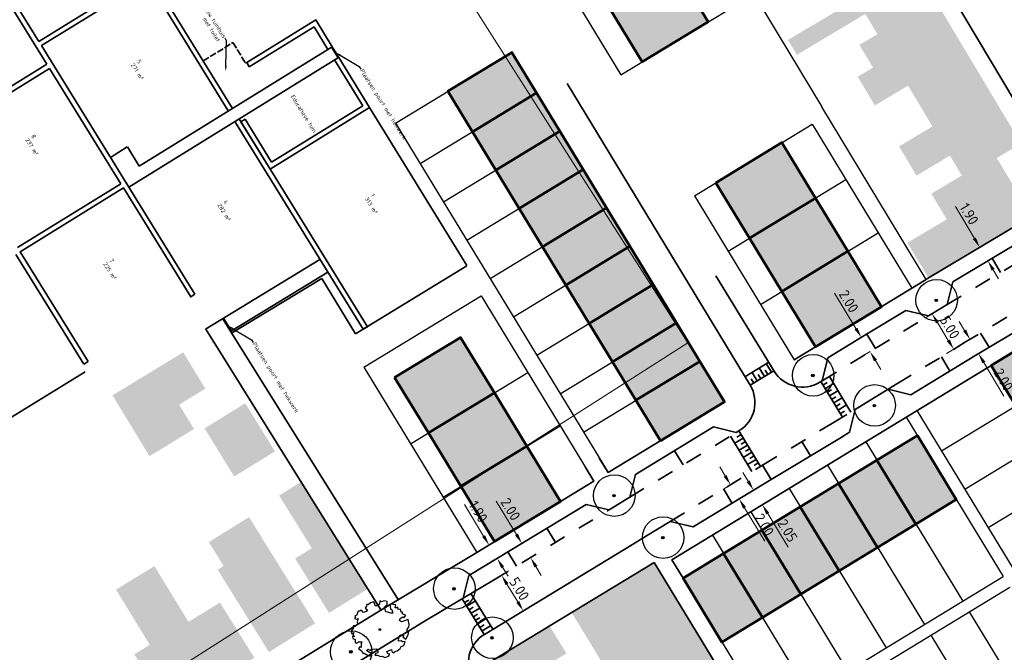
# Model space of a CAD drawing. Header units: metres. Extents: x 133800 to 134314, y 432795 to 433442.
# Tile 17 of 21: x 133990 to 134109, y 433171 to 433247. Entities that reach past the tile are written whole.
import ezdxf
from ezdxf import colors
from ezdxf.entities.mleader import LeaderData, LeaderLine
from ezdxf.math import Vec2, Vec3

# ---------------------------------------------------------------- set-up
doc = ezdxf.new("R2010")
doc.units = ezdxf.units.M
doc.linetypes.add('AI-SYSTEEM-V', pattern=[5, 4, -1])
doc.linetypes.add('XX-HIDDEN', pattern=[4, 2, -2])
doc.layers.get('DEFPOINTS').update_dxf_attribs({"color": 201, "lineweight": 0})
for name, color, linetype, lineweight in [('B-WE-GR-BOOM-S', 90, 'Continuous', 25), ('N-WE-GR-HAAG-G', 90, 'GR-HAAG1', 35), ('N-XX-GR-BOOM-S', 90, 'Continuous', 25), ('N-XX-IE-TERREINAFSCHEIDING_KUNSTMATIG_RASTERHEKWERK-G', 20, 'IE-TERREINAFSCHEIDING-KUNSTMATIG-OPEN', 35), ('N-XX-VH-KANTOPSLUITING_ACHTERKANTBAND-G', 50, 'Continuous', 35), ('N-XX-VH-MATERIAALGRENS-G', 7, 'XX-HIDDEN', 35), ('svp_beb_bebouwing', 1, 'Continuous', 53), ('svp_uitg_uitgeefbaar', 2, 'Continuous', 30), ('X-XX-AL-M', 7, 'Continuous', 18)]:
    doc.layers.add(name, color=color, linetype=linetype, lineweight=lineweight)
doc.layers.add('svp_beb_arc bebouwing', color=253, linetype='Continuous')
doc.layers.add('X-XX-AL-HULPLIJNEN', color=211, linetype='Continuous', plot=False)
doc.styles.add('NLCS-ISO-M500-T25', font='NLCS-ISO.ttf', dxfattribs={"height": 1.25})
doc.styles.get("Standard").update_dxf_attribs({"font": 'NLCS-ISO.ttf'})
doc.linetypes.add('GR-HAAG1', pattern='A,6,[176,NLCS.shx,S=0.125,R=0,X=0,Y=0],-2', length=8)
doc.linetypes.add('IE-TERREINAFSCHEIDING-KUNSTMATIG-OPEN', pattern='A,7,-1.5,[67,NLCS.SHX,S=0.75,R=0,X=0,Y=0],-1.5', length=10)
doc.dimstyles.new('NLCS-M500-T25-PIJL_L2_H1', dxfattribs={"dimscale": 0.5, "dimtxt": 2.5, "dimasz": 2.5, "dimexe": 2, "dimexo": 2, "dimgap": 0.7, "dimtad": 1, "dimzin": 0, "dimdsep": 46, "dimtxsty": 'NLCS-ISO-M500-T25', "dimcen": 2.5, "dimdle": 2, "dimclrd": 256, "dimclre": 256, "dimclrt": 7, "dimadec": 1, "dimazin": 0, "dimtfac": 1, "dimtdec": 3, "dimtofl": 0, "dimtmove": 0, "dimatfit": 3, "dimfxl": 2, "dimfxlon": 1, "dimtfillclr": 256, "dimtolj": 1, "dimtzin": 0, "dimlwd": -1, "dimlwe": -1, "dimarcsym": 0})
picture_1 = doc.add_image_def('image1.jpg', size_in_pixel=(5512, 7184))

# ---------------------------------------------------------------- blocks, each defined once
blk = doc.blocks.new('SGR-BOOM_KROON-SO')
at = {"ltscale": 0.1}
h = blk.add_hatch(color=256, dxfattribs=at)
edge = h.paths.add_edge_path()
edge.add_arc((0, 0), 0.15, 0, 360)
for radius in [2.5, 0.045]:
    blk.add_circle((0.04, 0.02), radius)
blk.add_circle((0, 0), 0.15, dxfattribs=at)
blk = doc.blocks.new('*D181')
at = {"layer": 'DEFPOINTS', "color": 0, "transparency": 16777216}
for p in [(134046.54, 433183.45), (134047.53, 433181.83), (134047.74, 433181.95)]:
    blk.add_point(p, dxfattribs=at)
at = {"layer": 'X-XX-AL-M', "transparency": 16777216}
for p, q in [((134046.1, 433184.64), (134043.79, 433188.45)), ((134046.75, 433183.58), (134047.6, 433184.1)), ((134047.74, 433181.95), (134048.59, 433182.47)), ((134048.39, 433180.89), (134049.04, 433179.82))]:
    blk.add_line(p, q, dxfattribs=at)
for points in [[(134046.28, 433184.75), (134045.92, 433184.54), (134046.75, 433183.58)], [(134048.56, 433180.99), (134048.21, 433180.78), (134047.74, 433181.95)]]:
    blk.add_solid(points, dxfattribs=at)
at = {"layer": 'X-XX-AL-M', "color": 7, "transparency": 16777216, "insert": (134045.45, 433187.59), "char_height": 1.25, "attachment_point": 5, "rotation": 301.3031, "style": 'NLCS-ISO-M500-T25'}
blk.add_mtext('\\A1;1.90', dxfattribs=at)
blk = doc.blocks.new('*D182')
at = {"layer": 'DEFPOINTS', "color": 0, "transparency": 16777216}
for p in [(134050.88, 433183.86), (134051.74, 433182.05), (134051.92, 433182.15)]:
    blk.add_point(p, dxfattribs=at)
at = {"layer": 'X-XX-AL-M', "transparency": 16777216}
for p, q in [((134050.06, 433184.83), (134047.61, 433188.84)), ((134050.71, 433183.76), (134049.85, 433183.24)), ((134051.74, 433182.05), (134050.89, 433181.53)), ((134052.39, 433180.98), (134053.04, 433179.91))]:
    blk.add_line(p, q, dxfattribs=at)
for points in [[(134050.23, 433184.94), (134049.88, 433184.72), (134050.71, 433183.76)], [(134052.57, 433181.09), (134052.22, 433180.87), (134051.74, 433182.05)]]:
    blk.add_solid(points, dxfattribs=at)
at = {"layer": 'X-XX-AL-M', "color": 7, "transparency": 16777216, "insert": (134049.34, 433187.88), "char_height": 1.25, "attachment_point": 5, "rotation": 301.3031, "style": 'NLCS-ISO-M500-T25'}
blk.add_mtext('\\A1;2.00', dxfattribs=at)
blk = doc.blocks.new('*D183')
at = {"layer": 'DEFPOINTS', "color": 0, "transparency": 16777216}
for p in [(134048.26, 433179.93), (134050.86, 433175.66), (134050.86, 433175.66)]:
    blk.add_point(p, dxfattribs=at)
at = {"layer": 'X-XX-AL-M', "transparency": 16777216}
for p, q in [((134048.26, 433179.93), (134049.11, 433180.45)), ((134048.91, 433178.86), (134050.21, 433176.73)), ((134050.86, 433175.66), (134051.71, 433176.18))]:
    blk.add_line(p, q, dxfattribs=at)
for points in [[(134049.09, 433178.97), (134048.73, 433178.75), (134048.26, 433179.93)], [(134050.39, 433176.83), (134050.03, 433176.62), (134050.86, 433175.66)]]:
    blk.add_solid(points, dxfattribs=at)
at = {"layer": 'X-XX-AL-M', "color": 7, "transparency": 16777216, "insert": (134050.39, 433178.3), "char_height": 1.25, "attachment_point": 5, "rotation": 301.3031, "style": 'NLCS-ISO-M500-T25'}
blk.add_mtext('\\A1;5.00', dxfattribs=at)
blk = doc.blocks.new('*D184')
at = {"layer": 'DEFPOINTS', "color": 0, "transparency": 16777216}
for p in [(134075.89, 433190.88), (134076.84, 433189.12), (134076.93, 433189.17)]:
    blk.add_point(p, dxfattribs=at)
at = {"layer": 'X-XX-AL-M', "transparency": 16777216}
for p, q in [((134075.15, 433191.89), (134074.5, 433192.96)), ((134075.8, 433190.82), (134074.94, 433190.3)), ((134076.84, 433189.12), (134075.98, 433188.6)), ((134077.49, 433188.05), (134079.93, 433184.03))]:
    blk.add_line(p, q, dxfattribs=at)
for points in [[(134075.33, 433192), (134074.97, 433191.78), (134075.8, 433190.82)], [(134077.66, 433188.16), (134077.31, 433187.94), (134076.84, 433189.12)]]:
    blk.add_solid(points, dxfattribs=at)
at = {"layer": 'X-XX-AL-M', "color": 7, "transparency": 16777216, "insert": (134079.86, 433186.01), "char_height": 1.25, "attachment_point": 5, "rotation": 301.3031, "style": 'NLCS-ISO-M500-T25'}
blk.add_mtext('\\A1;2.00', dxfattribs=at)
blk = doc.blocks.new('*D185')
at = {"layer": 'DEFPOINTS', "color": 0, "transparency": 16777216}
for p in [(134078.58, 433190.18), (134079.63, 433188.42), (134079.64, 433188.42)]:
    blk.add_point(p, dxfattribs=at)
at = {"layer": 'X-XX-AL-M', "transparency": 16777216}
for p, q in [((134077.92, 433191.24), (134077.27, 433192.3)), ((134078.57, 433190.17), (134077.71, 433189.65)), ((134079.63, 433188.42), (134078.78, 433187.9)), ((134080.28, 433187.35), (134082.72, 433183.33))]:
    blk.add_line(p, q, dxfattribs=at)
for points in [[(134078.1, 433191.34), (134077.74, 433191.13), (134078.57, 433190.17)], [(134080.46, 433187.46), (134080.1, 433187.24), (134079.63, 433188.42)]]:
    blk.add_solid(points, dxfattribs=at)
at = {"layer": 'X-XX-AL-M', "color": 7, "transparency": 16777216, "insert": (134082.66, 433185.31), "char_height": 1.25, "attachment_point": 5, "rotation": 301.3031, "style": 'NLCS-ISO-M500-T25'}
blk.add_mtext('\\A1;2.05', dxfattribs=at)
blk = doc.blocks.new('*D186')
at = {"layer": 'DEFPOINTS', "color": 0, "transparency": 16777216}
for p in [(134104.89, 433218.85), (134106.76, 433217.75), (134105.87, 433217.22)]:
    blk.add_point(p, dxfattribs=at)
at = {"layer": 'X-XX-AL-M', "transparency": 16777216}
for p, q in [((134105.14, 433220.45), (134102.85, 433224.27)), ((134105.75, 433219.36), (134106.64, 433219.89)), ((134106.73, 433217.73), (134107.61, 433218.26)), ((134107.4, 433216.68), (134108.04, 433215.6))]:
    blk.add_line(p, q, dxfattribs=at)
for points in [[(134105.32, 433220.56), (134104.96, 433220.35), (134105.78, 433219.38)], [(134107.58, 433216.78), (134107.22, 433216.57), (134106.76, 433217.75)]]:
    blk.add_solid(points, dxfattribs=at)
at = {"layer": 'X-XX-AL-M', "color": 7, "transparency": 16777216, "insert": (134104.51, 433223.4), "char_height": 1.25, "attachment_point": 5, "rotation": 300.894, "style": 'NLCS-ISO-M500-T25'}
blk.add_mtext('\\A1;1.90', dxfattribs=at)
blk = doc.blocks.new('*D187')
at = {"layer": 'DEFPOINTS', "color": 0, "transparency": 16777216}
for p in [(134091.55, 433208.54), (134092.59, 433206.83), (134092.59, 433206.83)]:
    blk.add_point(p, dxfattribs=at)
at = {"layer": 'X-XX-AL-M', "transparency": 16777216}
for p, q in [((134090.89, 433209.6), (134088.3, 433213.86)), ((134091.55, 433208.54), (134090.69, 433208.02)), ((134092.59, 433206.83), (134091.73, 433206.31)), ((134093.24, 433205.76), (134093.89, 433204.7))]:
    blk.add_line(p, q, dxfattribs=at)
for points in [[(134091.07, 433209.71), (134090.72, 433209.5), (134091.55, 433208.54)], [(134093.42, 433205.87), (134093.06, 433205.65), (134092.59, 433206.83)]]:
    blk.add_solid(points, dxfattribs=at)
at = {"layer": 'X-XX-AL-M', "color": 7, "transparency": 16777216, "insert": (134090.03, 433212.89), "char_height": 1.25, "attachment_point": 5, "rotation": 301.3828, "style": 'NLCS-ISO-M500-T25'}
blk.add_mtext('\\A1;2.00', dxfattribs=at)
blk = doc.blocks.new('*D188')
at = {"layer": 'DEFPOINTS', "color": 0, "transparency": 16777216}
for p in [(134100.49, 433211.65), (134102.66, 433207.12), (134103.1, 433207.38)]:
    blk.add_point(p, dxfattribs=at)
at = {"layer": 'X-XX-AL-M', "transparency": 16777216}
for p, q in [((134100.05, 433211.38), (134099.2, 433210.86)), ((134100.7, 433210.32), (134102, 433208.18)), ((134102.66, 433207.12), (134101.8, 433206.59))]:
    blk.add_line(p, q, dxfattribs=at)
for points in [[(134100.88, 433210.43), (134100.53, 433210.21), (134100.05, 433211.38)], [(134102.18, 433208.29), (134101.83, 433208.07), (134102.66, 433207.12)]]:
    blk.add_solid(points, dxfattribs=at)
at = {"layer": 'X-XX-AL-M', "color": 7, "transparency": 16777216, "insert": (134102.19, 433209.76), "char_height": 1.25, "attachment_point": 5, "rotation": 301.3828, "style": 'NLCS-ISO-M500-T25'}
blk.add_mtext('\\A1;5.00', dxfattribs=at)
blk = doc.blocks.new('*D189')
at = {"layer": 'DEFPOINTS', "color": 0, "transparency": 16777216}
for p in [(134104.61, 433208.31), (134105.64, 433206.59), (134105.63, 433206.59)]:
    blk.add_point(p, dxfattribs=at)
at = {"layer": 'X-XX-AL-M', "transparency": 16777216}
for p, q in [((134103.97, 433209.38), (134103.33, 433210.45)), ((134104.61, 433208.31), (134105.47, 433208.82)), ((134105.64, 433206.59), (134106.5, 433207.11)), ((134106.28, 433205.52), (134108.69, 433201.49))]:
    blk.add_line(p, q, dxfattribs=at)
for points in [[(134104.15, 433209.49), (134103.79, 433209.28), (134104.61, 433208.31)], [(134106.46, 433205.63), (134106.1, 433205.41), (134105.64, 433206.59)]]:
    blk.add_solid(points, dxfattribs=at)
at = {"layer": 'X-XX-AL-M', "color": 7, "transparency": 16777216, "insert": (134108.64, 433203.47), "char_height": 1.25, "attachment_point": 5, "rotation": 300.894, "style": 'NLCS-ISO-M500-T25'}
blk.add_mtext('\\A1;2.00', dxfattribs=at)
blk = doc.blocks.new('SGR-BOOM_06')
at = {"linetype": 'Continuous', "flags": 128}
blk.add_lwpolyline([(2.7, 3.52), (2.53, 3.94), (2.2, 4.06), (1.94, 4.52), (1.27, 4.69), (0.86, 4.52), (1.11, 4.27), (1.06, 3.81), (0.23, 3.98), (0.35, 4.32), (0.18, 4.69), (-0.15, 4.61), (-0.49, 4.69), (-1.15, 4.65), (-1.49, 4.48), (-1.95, 4.57), (-2.54, 4.11), (-2.12, 3.9), (-1.99, 3.64), (-1.58, 3.44), (-1.99, 2.89), (-2.54, 2.77), (-2.92, 3.1), (-2.62, 3.22), (-2.87, 3.86), (-3.63, 3.43), (-4, 3.02), (-3.79, 2.85), (-4, 2.51), (-4.42, 2.35), (-4.72, 2.05), (-5.01, 1.21), (-3.88, 0.92), (-3.71, 0.54), (-4, 0.29), (-4.51, 0.29), (-4.6, 0.56), (-5.09, 0.38), (-4.76, -0.17), (-4.93, -0.38), (-4.72, -0.54), (-4.88, -1.01), (-4.53, -1.18), (-4.72, -1.55), (-4.42, -1.59), (-4.29, -1.71), (-4.62, -2.11), (-3.92, -2.68), (-3.67, -2.43), (-3.46, -1.97), (-3.63, -1.76), (-3.42, -1.17), (-3.12, -1.34), (-2.79, -1.76), (-2.5, -2.01), (-2.79, -2.81), (-3.42, -2.93), (-3.67, -3.39), (-3.33, -3.77), (-2.83, -3.9), (-2.77, -4.02), (-2.71, -4.15), (-2.33, -3.73), (-1.83, -3.73), (-1.57, -3.9), (-1.7, -4.27), (-1.7, -4.61), (-1.15, -4.74), (-0.61, -4.69), (-0.49, -4.94), (-0.23, -4.65), (0.1, -4.48), (-0.06, -4.01), (0.27, -3.9), (0.77, -4.02), (0.86, -4.61), (1.15, -4.57), (1.44, -4.74), (2.07, -4.23), (2.37, -4.36), (2.32, -4.15), (2.66, -3.98), (2.41, -3.73), (2.11, -3.64), (2.57, -3.23), (2.62, -2.98), (3.16, -2.85), (3.54, -3.06), (3.79, -2.81), (3.77, -2.63), (4.12, -2.63), (4.12, -2.39), (4.46, -2.26), (4.46, -2.05), (4.08, -2.05), (4.54, -1.59), (4.25, -1.42), (4.63, -1.55), (4.75, -1.26), (4.54, -0.92), (4.84, -0.46), (4.67, -0.25), (4.25, -0.25), (3.75, 0.08), (4.08, 0.29), (4.38, 0.84), (4.54, 0.59), (4.88, 0.71), (4.67, 1.43), (4.71, 1.89), (4.5, 1.97), (4.16, 2.64), (3.83, 3.01), (3.37, 2.6), (3.66, 2.43), (3.91, 1.8), (3.54, 1.72), (3.33, 2.14), (2.99, 2.05), (2.66, 2.31), (2.24, 2.51), (2.45, 2.68), (2.32, 2.93), (2.53, 3.18), (2.87, 3.06), (3.16, 3.23)], close=True, dxfattribs=at)
blk.add_circle((0, 0), 0.15)

msp = doc.modelspace()

# ---------------------------------------------------------------- hatches: boundary and pattern name
at = {"layer": 'svp_beb_arc bebouwing'}
h = msp.add_hatch(color=256, dxfattribs=at)
h.dxf.hatch_style = 1
h.paths.add_polyline_path([(134061.14, 433248.337), (134069.081, 433253.165), (134073.133, 433246.501), (134065.193, 433241.672)])
h = msp.add_hatch(color=256, dxfattribs=at)
h.dxf.hatch_style = 1
h.paths.add_polyline_path([(134100.423, 433249.127), (134099.901, 433250), (134097.91, 433253.328), (134086.938, 433246.827), (134084.517, 433245.392), (134082.714, 433244.314), (134083.785, 433242.523), (134088.003, 433245.047), (134092.019, 433247.45), (134093.478, 433245.012)])
h = msp.add_hatch(color=256, dxfattribs=at)
h.dxf.hatch_style = 1
h.paths.add_polyline_path([(134103.033, 433244.765), (134100.423, 433249.127), (134093.478, 433245.012), (134091.308, 433243.726), (134092.943, 433240.992), (134091.108, 433239.894), (134091.989, 433238.421)])
h = msp.add_hatch(color=256, dxfattribs=at)
h.dxf.hatch_style = 1
h.paths.add_polyline_path([(134105.561, 433240.54), (134103.033, 433244.765), (134091.989, 433238.421), (134093.173, 433236.442), (134097.158, 433238.826), (134098.587, 433236.437)])
h = msp.add_hatch(color=256, dxfattribs=at)
h.dxf.hatch_style = 1
h.paths.add_polyline_path([(134044.769, 433233.284), (134052.459, 433237.96), (134049.497, 433242.83), (134041.807, 433238.154)])
h = msp.add_hatch(color=256, dxfattribs=at)
h.dxf.hatch_style = 1
h.paths.add_polyline_path([(134108.035, 433236.404), (134105.561, 433240.54), (134098.587, 433236.437), (134100.098, 433233.912), (134096.08, 433231.509), (134097.097, 433229.809)])
h = msp.add_hatch(color=256, dxfattribs=at)
h.dxf.hatch_style = 1
h.paths.add_polyline_path([(134047.575, 433228.67), (134055.264, 433233.346), (134052.459, 433237.96), (134044.769, 433233.284)])
h = msp.add_hatch(color=256, dxfattribs=at)
h.dxf.hatch_style = 1
h.paths.add_polyline_path([(134108.035, 433236.404), (134097.097, 433229.809), (134098.18, 433227.999), (134102.197, 433230.402), (134103.624, 433228.017), (134104.015, 433228.111), (134104.082, 433228), (134107.719, 433230.323), (134107.842, 433230.118), (134110.754, 433231.86)])
h = msp.add_hatch(color=256, dxfattribs=at)
h.dxf.hatch_style = 1
h.paths.add_polyline_path([(134050.38, 433224.056), (134058.07, 433228.732), (134055.264, 433233.346), (134047.575, 433228.67)])
h = msp.add_hatch(color=256, dxfattribs=at)
h.dxf.hatch_style = 1
h.paths.add_polyline_path([(134074.018, 433227.142), (134081.958, 433231.971), (134086.011, 433225.306), (134078.07, 433220.478)])
h = msp.add_hatch(color=256, dxfattribs=at)
h.dxf.hatch_style = 1
h.paths.add_polyline_path([(134113.527, 433226.907), (134112.582, 433228.484), (134109.811, 433226.826), (134107.842, 433230.118), (134107.719, 433230.323), (134104.082, 433228), (134108.192, 433220.823), (134114.8, 433224.777)])
h = msp.add_hatch(color=256, dxfattribs=at)
h.dxf.hatch_style = 1
h.paths.add_polyline_path([(134053.186, 433219.442), (134060.876, 433224.118), (134058.07, 433228.732), (134050.38, 433224.056)])
h = msp.add_hatch(color=256, dxfattribs=at)
h.dxf.hatch_style = 1
h.paths.add_polyline_path([(134104.082, 433228), (134104.015, 433228.111), (134103.624, 433228.017), (134099.969, 433225.83), (134101.815, 433222.745), (134097.086, 433219.915), (134099.613, 433215.691), (134108.192, 433220.823)])
h = msp.add_hatch(color=256, dxfattribs=at)
h.dxf.hatch_style = 1
h.paths.add_polyline_path([(134089.913, 433218.901), (134081.967, 433214.069), (134078.07, 433220.478), (134086.016, 433225.309)])
h = msp.add_hatch(color=256, dxfattribs=at)
h.dxf.hatch_style = 1
h.paths.add_polyline_path([(134055.991, 433214.828), (134063.681, 433219.504), (134060.876, 433224.118), (134053.186, 433219.442)])
h = msp.add_hatch(color=256, dxfattribs=at)
h.dxf.hatch_style = 1
h.paths.add_polyline_path([(134058.797, 433210.214), (134066.487, 433214.89), (134063.681, 433219.504), (134055.991, 433214.828)])
h = msp.add_hatch(color=256, dxfattribs=at)
h.dxf.hatch_style = 1
h.paths.add_polyline_path([(134081.973, 433214.073), (134089.913, 433218.901), (134093.966, 433212.237), (134086.025, 433207.408)])
h = msp.add_hatch(color=256, dxfattribs=at)
h.dxf.hatch_style = 1
h.paths.add_polyline_path([(134061.603, 433205.6), (134069.293, 433210.276), (134066.487, 433214.89), (134058.797, 433210.214)])
h = msp.add_hatch(color=256, dxfattribs=at)
h.dxf.hatch_style = 1
h.paths.add_polyline_path([(134064.408, 433200.986), (134072.098, 433205.662), (134069.293, 433210.276), (134061.603, 433205.6)])
h = msp.add_hatch(color=256, dxfattribs=at)
h.dxf.hatch_style = 1
h.paths.add_polyline_path([(134107.155, 433205.163), (134114.845, 433209.839), (134117.806, 433204.969), (134110.116, 433200.293)])
h = msp.add_hatch(color=256, dxfattribs=at)
h.dxf.hatch_style = 1
h.paths.add_polyline_path([(134035.397, 433203.709), (134043.337, 433208.538), (134047.39, 433201.873), (134039.45, 433197.045)])
h = msp.add_hatch(color=256, dxfattribs=at)
h.dxf.hatch_style = 1
h.paths.add_polyline_path([(134009.469, 433200.459), (134012.62, 433202.377), (134009.959, 433206.749), (134001.45, 433201.57), (134004.112, 433197.198), (134005.901, 433194.26), (134011.257, 433197.521)])
h = msp.add_hatch(color=256, dxfattribs=at)
h.dxf.hatch_style = 1
h.paths.add_polyline_path([(134067.37, 433196.116), (134075.06, 433200.792), (134072.098, 433205.662), (134064.408, 433200.986)])
h = msp.add_hatch(color=256, dxfattribs=at)
h.dxf.hatch_style = 1
h.paths.add_polyline_path([(134051.292, 433195.469), (134043.346, 433190.637), (134039.45, 433197.045), (134047.396, 433201.877)])
h = msp.add_hatch(color=256, dxfattribs=at)
h.dxf.hatch_style = 1
h.paths.add_polyline_path([(134017.424, 433200.622), (134012.526, 433197.598), (134016.097, 433191.812), (134020.996, 433194.835)])
h = msp.add_hatch(color=256, dxfattribs=at)
h.dxf.hatch_style = 1
h.paths.add_polyline_path([(134098.294, 433196.732), (134102.97, 433189.042), (134098.1, 433186.081), (134093.424, 433193.771)])
h = msp.add_hatch(color=256, dxfattribs=at)
h.dxf.hatch_style = 1
h.paths.add_polyline_path([(134043.352, 433190.64), (134051.292, 433195.469), (134055.345, 433188.804), (134047.405, 433183.976)])
h = msp.add_hatch(color=256, dxfattribs=at)
h.dxf.hatch_style = 1
h.paths.add_polyline_path([(134088.81, 433190.965), (134093.486, 433183.275), (134098.1, 433186.081), (134093.424, 433193.771)])
h = msp.add_hatch(color=256, dxfattribs=at)
h.dxf.hatch_style = 1
h.paths.add_polyline_path([(134024.152, 433191.17), (134021.494, 433189.515), (134025.431, 433183.192), (134023.424, 433181.943), (134027.499, 433175.399), (134032.163, 433178.303)])
h = msp.add_hatch(color=256, dxfattribs=at)
h.dxf.hatch_style = 1
h.paths.add_polyline_path([(134084.196, 433188.159), (134088.872, 433180.469), (134093.486, 433183.275), (134088.81, 433190.965)])
h = msp.add_hatch(color=256, dxfattribs=at)
h.dxf.hatch_style = 1
h.paths.add_polyline_path([(134079.582, 433185.354), (134084.258, 433177.664), (134088.872, 433180.469), (134084.196, 433188.159)])
h = msp.add_hatch(color=256, dxfattribs=at)
h.dxf.hatch_style = 1
h.paths.add_polyline_path([(134019.656, 433184.067), (134017.877, 433186.93), (134013.036, 433183.921), (134014.816, 433181.056), (134014.098, 433180.609), (134015.949, 433177.635), (134020.083, 433170.99), (134020.268, 433170.693), (134025.826, 433174.15)])
h = msp.add_hatch(color=256, dxfattribs=at)
h.dxf.hatch_style = 1
h.paths.add_polyline_path([(134074.968, 433182.548), (134079.644, 433174.858), (134084.258, 433177.664), (134079.582, 433185.354)])
h = msp.add_hatch(color=256, dxfattribs=at)
h.dxf.hatch_style = 1
h.paths.add_polyline_path([(134074.968, 433182.548), (134079.644, 433174.858), (134074.774, 433171.897), (134070.098, 433179.587)])
h = msp.add_hatch(color=256, dxfattribs=at)
h.dxf.hatch_style = 1
h.paths.add_polyline_path([(134014.378, 433176.658), (134012.646, 433175.58), (134010.599, 433174.327), (134006.496, 433181.033), (134004.356, 433179.723), (134012.611, 433166.383), (134016.731, 433168.904), (134018.512, 433170.013)])
h = msp.add_hatch(color=256, dxfattribs=at)
h.dxf.hatch_style = 1
h.paths.add_polyline_path([(134066.628, 433181.443), (134056.715, 433175.405), (134065.382, 433161.174), (134067.12, 433158.319), (134068.227, 433156.503), (134075.895, 433143.912), (134075.993, 433143.751), (134085.906, 433149.788)])
h = msp.add_hatch(color=256, dxfattribs=at)
h.dxf.hatch_style = 1
h.paths.add_polyline_path([(134004.356, 433179.723), (134001.873, 433178.204), (134005.933, 433171.567), (134004.072, 433170.428), (134008.198, 433163.683), (134012.611, 433166.383)])
h = msp.add_hatch(color=256, dxfattribs=at)
h.dxf.hatch_style = 1
h.paths.add_polyline_path([(134053.907, 433169.595), (134054.082, 433169.313), (134056.066, 433170.545), (134054.038, 433173.811), (134052.089, 433172.638), (134045.505, 433168.675), (134048.011, 433164.513), (134050.927, 433166.285), (134050.273, 433167.339)])
h = msp.add_hatch(color=256, dxfattribs=at)
h.dxf.hatch_style = 1
h.paths.add_polyline_path([(134053.907, 433169.595), (134054.082, 433169.313), (134056.066, 433170.545), (134054.038, 433173.811), (134052.089, 433172.638), (134045.505, 433168.675), (134048.011, 433164.513), (134050.927, 433166.285), (134050.273, 433167.339)])

# ---------------------------------------------------------------- linework, layer by layer
at = {"layer": 'N-WE-GR-HAAG-G', "ltscale": 0.2}
for p, q in [((134017.594, 433241.61), (134025.895, 433246.737)), ((134017.91, 433241.1), (134025.699, 433245.91)), ((134017.594, 433241.61), (134017.91, 433241.1)), ((134016.884, 433234.486), (134020.405, 433228.785)), ((134017.394, 433234.801), (134020.6, 433229.611))]:
    msp.add_line(p, q, dxfattribs=at)
for points in [[(134025.384, 433246.422), (134025.385, 433246.421)], [(134025.699, 433245.91), (134027.377, 433243.185)], [(134025.895, 433246.737), (134027.887, 433243.501)], [(134027.377, 433243.185), (134027.887, 433243.501)], [(134028.163, 433241.908), (134028.674, 433242.223)], [(134032.39, 433236.187), (134028.674, 433242.223)], [(134031.565, 433236.383), (134028.163, 433241.908)], [(134031.565, 433236.383), (134020.6, 433229.611)], [(134032.39, 433236.187), (134020.405, 433228.785)], [(134017.394, 433234.801), (134016.884, 433234.486)]]:
    msp.add_lwpolyline(points, dxfattribs=at)
at = {"layer": 'N-XX-IE-TERREINAFSCHEIDING_KUNSTMATIG_RASTERHEKWERK-G', "ltscale": 0.2}
for p, q in [((134044.08, 433217.17), (134030.693, 433208.958)), ((134026.626, 433215.617), (134015.785, 433209.06)), ((134026.626, 433215.617), (134030.693, 433208.958))]:
    msp.add_line(p, q, dxfattribs=at)
for points in [[(134044.093, 433217.178), (134032.39, 433236.187)], [(133998.151, 433204.418), (133980.382, 433193.5)]]:
    msp.add_lwpolyline(points, dxfattribs=at)
at = {"layer": 'N-XX-VH-KANTOPSLUITING_ACHTERKANTBAND-G'}
for p, q in [((134088.291, 433273.37), (134116.553, 433225.934)), ((133982.047, 433260.061), (133993.57, 433241.405)), ((133982.558, 433260.376), (133992.583, 433244.145)), ((134003.28, 433256.512), (134015.892, 433236.092)), ((133992.583, 433244.145), (134005.345, 433252.027)), ((133992.898, 433243.635), (134005.66, 433251.517)), ((134005.66, 433251.517), (134015.381, 433235.777)), ((133992.898, 433243.635), (134011.364, 433213.736)), ((134004.661, 433229.156), (134027.887, 433243.501)), ((134027.802, 433243.448), (134028.589, 433242.171)), ((134027.887, 433243.501), (134028.674, 433242.223)), ((134003.407, 433226.619), (134028.625, 433242.194)), ((134028.196, 433242.81), (134028.111, 433242.757)), ((134028.196, 433242.81), (134028.281, 433242.863)), ((134028.281, 433242.863), (134028.366, 433242.915)), ((133981.148, 433233.733), (133993.57, 433241.405)), ((133981.463, 433233.223), (133993.885, 433240.895)), ((133993.885, 433240.895), (134002.45, 433227.026)), ((134078.164, 433202.792), (134056.136, 433239.1)), ((134016.17, 433234.501), (134031.601, 433209.515)), ((134016.68, 433234.816), (134032.113, 433209.829)), ((134003.231, 433231.446), (134001.2, 433230.192)), ((134003.242, 433231.453), (134004.661, 433229.156)), ((133990.028, 433219.354), (134002.45, 433227.026)), ((133990.344, 433218.844), (134002.766, 433226.516)), ((134002.766, 433226.516), (134010.856, 433213.416)), ((134099.319, 433215.514), (134114.8, 433224.777)), ((134102.544, 433215.23), (134111.984, 433220.878)), ((133989.833, 433218.529), (133998.001, 433205.304)), ((133990.344, 433218.844), (133998.508, 433205.624)), ((134012.649, 433209.525), (134026.403, 433217.931)), ((134015.663, 433209.257), (134027.342, 433216.395)), ((134101.855, 433212.487), (134102.544, 433215.23)), ((134010.856, 433213.416), (134011.364, 433213.736)), ((134101.326, 433212.161), (134101.859, 433212.48)), ((134014.721, 433210.791), (134015.768, 433209.087)), ((134014.806, 433210.843), (134015.749, 433209.31)), ((134104.916, 433206.161), (134111.622, 433210.173)), ((134033.745, 433175.762), (134012.661, 433209.532)), ((134015.245, 433209.939), (134015.16, 433209.886)), ((134015.245, 433209.939), (134015.33, 433209.991)), ((134015.33, 433209.991), (134015.415, 433210.044)), ((134035.844, 433176.932), (134015.768, 433209.087)), ((134031.601, 433209.515), (134032.113, 433209.829)), ((134013.588, 433207.989), (134013.616, 433208.006)), ((134013.72, 433207.835), (134013.722, 433207.837)), ((133998.001, 433205.304), (133998.508, 433205.624)), ((134077.538, 433203.816), (134080.396, 433205.564)), ((134078.164, 433202.792), (134081.023, 433204.541)), ((134079.019, 433203.311), (134078.395, 433204.34)), ((134079.874, 433203.83), (134079.248, 433204.862)), ((134080.301, 433204.089), (134079.986, 433204.61)), ((134080.729, 433204.348), (134080.101, 433205.384)), ((134078.592, 433203.052), (134078.279, 433203.566)), ((134079.446, 433203.57), (134079.132, 433204.088)), ((134086.667, 433203.219), (134089.256, 433198.942)), ((134086.926, 433202.791), (134087.438, 433203.104)), ((134087.693, 433203.84), (134090.281, 433199.567)), ((134087.185, 433202.363), (134088.209, 433202.988)), ((134087.444, 433201.936), (134087.956, 433202.248)), ((134087.703, 433201.508), (134088.727, 433202.133)), ((134090.797, 433199.881), (134094.77, 433202.305)), ((134087.962, 433201.08), (134088.474, 433201.393)), ((134088.221, 433200.653), (134089.245, 433201.277)), ((134088.479, 433200.225), (134088.992, 433200.537)), ((134088.738, 433199.797), (134089.763, 433200.422)), ((134088.997, 433199.369), (134089.51, 433199.682)), ((134076.5, 433197.103), (134076.823, 433197.3)), ((134076.815, 433197.295), (134079.405, 433193.018)), ((134075.789, 433196.674), (134078.378, 433192.397)), ((134076.308, 433195.816), (134077.333, 433196.44)), ((134076.562, 433196.556), (134077.074, 433196.867)), ((134077.079, 433195.7), (134077.592, 433196.012)), ((134076.826, 433194.961), (134077.851, 433195.584)), ((134077.597, 433194.845), (134078.11, 433195.157)), ((134060.017, 433194.029), (134061.076, 433192.289)), ((134077.344, 433194.105), (134078.369, 433194.729)), ((134077.862, 433193.25), (134078.887, 433193.873)), ((134078.115, 433193.989), (134078.628, 433194.301)), ((134058.313, 433192.983), (134059.367, 433191.249)), ((134078.633, 433193.134), (134079.146, 433193.446)), ((134061.393, 433187.917), (134063.102, 433188.956)), ((134063.102, 433188.956), (134063.683, 433189.31)), ((134061.172, 433187.783), (134061.393, 433187.917)), ((134065.7, 433184.684), (134068.553, 433186.419)), ((134063.991, 433183.645), (134065.7, 433184.684)), ((134046.186, 433172.818), (134063.991, 433183.645)), ((134033.73, 433175.753), (134045.269, 433182.677)), ((134044.313, 433179.901), (134046.256, 433181.053)), ((134066.618, 433181.458), (134045.505, 433168.675)), ((134066.618, 433181.458), (134090.949, 433141.505)), ((134043.633, 433177.17), (134044.313, 433179.901)), ((134043.634, 433177.173), (134047.295, 433179.344)), ((134038.848, 433174.335), (134043.634, 433177.173)), ((134046.176, 433172.812), (134043.532, 433177.113)), ((134047.202, 433173.436), (134044.564, 433177.725)), ((134043.819, 433176.646), (134044.332, 433176.957)), ((134044.081, 433176.22), (134045.107, 433176.843)), ((134044.343, 433175.794), (134044.856, 433176.106)), ((134044.605, 433175.368), (134045.63, 433175.991)), ((133995.151, 433152.06), (134033.73, 433175.753)), ((134044.867, 433174.942), (134045.379, 433175.254)), ((134045.129, 433174.516), (134045.641, 433174.828)), ((134045.391, 433174.09), (134046.416, 433174.714)), ((133997.193, 433148.737), (134038.848, 433174.335)), ((134045.652, 433173.664), (134046.165, 433173.976)), ((134045.914, 433173.238), (134046.94, 433173.862))]:
    msp.add_line(p, q, dxfattribs=at)
at = {"layer": 'N-XX-VH-KANTOPSLUITING_ACHTERKANTBAND-G', "linetype": 'AI-SYSTEEM-V', "ltscale": 0.2}
for p, q in [((134012.367, 433241.799), (134015.94, 433244.006)), ((134015.94, 433244.006), (134017.468, 433241.532)), ((134017.468, 433241.532), (134017.594, 433241.61))]:
    msp.add_line(p, q, dxfattribs=at)
at = {"layer": 'N-XX-VH-KANTOPSLUITING_ACHTERKANTBAND-G'}
for points in [[(133998.508, 433205.624), (133990.344, 433218.844), (134002.766, 433226.516), (134010.856, 433213.416), (134011.364, 433213.736)], [(134083.452, 433205.853), (134083.464, 433205.833), (134091.176, 433210.538), (134099.323, 433215.507)], [(134086.826, 433203.316), (134087.491, 433206.065), (134092.165, 433208.916), (134096.882, 433211.793), (134099.631, 433211.127)], [(134099.631, 433211.127), (134101.354, 433212.178)], [(134070.098, 433179.587), (134068.747, 433181.808), (134116.981, 433211.138)], [(134094.77, 433202.305), (134097.505, 433201.63), (134104.999, 433206.202)], [(134061.076, 433192.289), (134061.076, 433192.289), (134075.06, 433200.792), (134075.06, 433200.792)], [(134068.553, 433186.419), (134071.291, 433185.743), (134080.695, 433191.462), (134089.106, 433196.507), (134090.126, 433197.129), (134090.797, 433199.881)], [(134063.683, 433189.31), (134064.353, 433192.058), (134073.752, 433197.773), (134076.5, 433197.103)], [(134045.269, 433182.677), (134059.367, 433191.249)], [(134046.256, 433181.053), (134058.424, 433188.452), (134061.172, 433187.783)]]:
    msp.add_lwpolyline(points, dxfattribs=at)
msp.add_lwpolyline([(134074.031, 433215.965), (134081.058, 433204.477, 0.4138537), (134086.553, 433203.15), (134086.826, 433203.316)], format="xyb", dxfattribs=at)
for centre, start, end in [((134074.744, 433200.717), 301.3031, 31.24566), ((134048.265, 433169.401), 121.3031, 211.18258)]:
    msp.add_arc(centre, 4, start, end, dxfattribs=at)
at = {"layer": 'N-XX-VH-MATERIAALGRENS-G'}
for p, q in [((134101.855, 433212.487), (134114.727, 433220.188)), ((134107.264, 433218.054), (134108.291, 433216.337)), ((134103.889, 433207.877), (134112.311, 433212.916)), ((134105.875, 433209.065), (134106.902, 433207.349)), ((134092.187, 433208.929), (134093.228, 433207.221)), ((134095.811, 433202.94), (134103.958, 433207.909)), ((134101.174, 433206.211), (134102.2, 433204.495)), ((134094.77, 433202.305), (134095.811, 433202.94)), ((134088.07, 433198.218), (134090.797, 433199.881)), ((134079.661, 433193.174), (134088.07, 433198.218)), ((134063.683, 433189.31), (134076.5, 433197.103)), ((134084.378, 433196.003), (134085.406, 433194.288)), ((134069.052, 433194.916), (134070.092, 433193.207)), ((134068.553, 433186.419), (134079.661, 433193.174)), ((134079.661, 433193.174), (134080.69, 433191.459)), ((134074.945, 433190.345), (134075.99, 433188.601)), ((134047.295, 433179.344), (134061.172, 433187.783)), ((134053.724, 433185.595), (134054.764, 433183.886)), ((134049.025, 433182.737), (134050.064, 433181.028))]:
    msp.add_line(p, q, dxfattribs=at)
msp.add_lwpolyline([(134086.826, 433203.316), (134093.207, 433207.208), (134099.631, 433211.127)], dxfattribs=at)
at = {"layer": 'svp_beb_bebouwing', "flags": 128}
for points in [[(134061.14, 433248.337), (134069.081, 433253.165), (134073.133, 433246.501), (134065.193, 433241.672), (134061.14, 433248.337)], [(134044.769, 433233.284), (134052.459, 433237.96), (134049.497, 433242.83), (134041.807, 433238.154), (134044.769, 433233.284)], [(134047.575, 433228.67), (134055.264, 433233.346), (134052.459, 433237.96), (134044.769, 433233.284), (134047.575, 433228.67)], [(134050.38, 433224.056), (134058.07, 433228.732), (134055.264, 433233.346), (134047.575, 433228.67), (134050.38, 433224.056)], [(134074.018, 433227.142), (134081.958, 433231.971), (134086.011, 433225.306), (134078.07, 433220.478), (134074.018, 433227.142)], [(134053.186, 433219.442), (134060.876, 433224.118), (134058.07, 433228.732), (134050.38, 433224.056), (134053.186, 433219.442)], [(134089.913, 433218.901), (134081.967, 433214.069), (134078.07, 433220.478), (134086.016, 433225.309), (134089.913, 433218.901)], [(134055.991, 433214.828), (134063.681, 433219.504), (134060.876, 433224.118), (134053.186, 433219.442), (134055.991, 433214.828)], [(134058.797, 433210.214), (134066.487, 433214.89), (134063.681, 433219.504), (134055.991, 433214.828), (134058.797, 433210.214)], [(134081.973, 433214.073), (134089.913, 433218.901), (134093.966, 433212.237), (134086.025, 433207.408), (134081.973, 433214.073)], [(134061.603, 433205.6), (134069.293, 433210.276), (134066.487, 433214.89), (134058.797, 433210.214), (134061.603, 433205.6)], [(134064.408, 433200.986), (134072.098, 433205.662), (134069.293, 433210.276), (134061.603, 433205.6), (134064.408, 433200.986)], [(134107.155, 433205.163), (134114.845, 433209.839), (134117.806, 433204.969), (134110.116, 433200.293), (134107.155, 433205.163)], [(134035.397, 433203.709), (134043.337, 433208.538), (134047.39, 433201.873), (134039.45, 433197.045), (134035.397, 433203.709)], [(134067.37, 433196.116), (134075.06, 433200.792), (134072.098, 433205.662), (134064.408, 433200.986), (134067.37, 433196.116)], [(134051.292, 433195.469), (134043.346, 433190.637), (134039.45, 433197.045), (134047.396, 433201.877), (134051.292, 433195.469)], [(134098.294, 433196.732), (134102.97, 433189.042), (134098.1, 433186.081), (134093.424, 433193.771), (134098.294, 433196.732)], [(134043.352, 433190.64), (134051.292, 433195.469), (134055.345, 433188.804), (134047.405, 433183.976), (134043.352, 433190.64)], [(134088.81, 433190.965), (134093.486, 433183.275), (134098.1, 433186.081), (134093.424, 433193.771), (134088.81, 433190.965)], [(134084.196, 433188.159), (134088.872, 433180.469), (134093.486, 433183.275), (134088.81, 433190.965), (134084.196, 433188.159)], [(134079.582, 433185.354), (134084.258, 433177.664), (134088.872, 433180.469), (134084.196, 433188.159), (134079.582, 433185.354)], [(134074.968, 433182.548), (134079.644, 433174.858), (134084.258, 433177.664), (134079.582, 433185.354), (134074.968, 433182.548)], [(134074.968, 433182.548), (134079.644, 433174.858), (134074.774, 433171.897), (134070.098, 433179.587), (134074.968, 433182.548)]]:
    msp.add_lwpolyline(points, close=True, dxfattribs=at)
at = {"layer": 'svp_uitg_uitgeefbaar', "color": 4}
for p, q in [((134035.035, 433285.48), (134062.624, 433240.11)), ((134062.624, 433240.11), (134076.918, 433248.802)), ((134035.513, 433234.327), (134049.497, 433242.83)), ((134049.441, 433242.923), (134072.254, 433205.406)), ((134075.06, 433200.792), (134049.497, 433242.83)), ((134035.513, 433234.327), (134061.085, 433192.274)), ((134085.627, 433234.201), (134097.628, 433214.466)), ((134071.454, 433225.583), (134083.455, 433205.848)), ((134099.323, 433215.507), (134083.464, 433205.833)), ((134045.806, 433213.55), (134059.367, 433191.249)), ((134068.747, 433181.808), (134116.981, 433211.138)), ((134031.708, 433204.977), (134045.269, 433182.677)), ((134075.06, 433200.792), (134061.076, 433192.289)), ((134059.367, 433191.249), (134045.269, 433182.677)), ((134068.747, 433181.808), (134092.632, 433142.528))]:
    msp.add_line(p, q, dxfattribs=at)
at = {"layer": 'X-XX-AL-HULPLIJNEN'}
for p, q in [((134078.054, 433250.792), (134086.808, 433236.27)), ((134038.475, 433229.456), (134052.459, 433237.96)), ((134099.323, 433215.507), (134086.808, 433236.27)), ((134071.454, 433225.583), (134085.627, 433234.201)), ((134041.28, 433224.842), (134055.264, 433233.346)), ((134044.086, 433220.228), (134058.07, 433228.732)), ((134075.507, 433218.919), (134089.679, 433227.537)), ((134046.891, 433215.615), (134060.876, 433224.118)), ((134079.404, 433212.511), (134093.576, 433221.129)), ((134049.697, 433211.001), (134063.681, 433219.504)), ((134052.503, 433206.387), (134066.487, 433214.89)), ((134031.708, 433204.977), (134045.806, 433213.55)), ((134055.308, 433201.773), (134069.293, 433210.276)), ((134058.114, 433197.159), (134072.098, 433205.662)), ((134119.942, 433206.268), (134101.186, 433194.863)), ((134037.319, 433195.749), (134051.417, 433204.322)), ((134122.748, 433201.654), (134103.992, 433190.249)), ((134098.225, 433199.733), (134122.11, 433160.453)), ((134096.943, 433198.954), (134108.607, 433179.771)), ((134041.216, 433189.341), (134055.314, 433197.914)), ((134092.073, 433195.992), (134103.737, 433176.81)), ((134125.554, 433197.04), (134106.797, 433185.635)), ((134087.459, 433193.187), (134099.123, 433174.004)), ((134082.845, 433190.381), (134094.509, 433171.199)), ((134078.231, 433187.575), (134089.895, 433168.393)), ((134073.617, 433184.77), (134085.281, 433165.587)), ((134080.412, 433162.626), (134108.608, 433179.772)), ((134081.192, 433161.345), (134109.388, 433178.49)), ((134104.516, 433175.528), (134115.958, 433156.712)), ((134099.903, 433172.723), (134111.344, 433153.906))]:
    msp.add_line(p, q, dxfattribs=at)

# ---------------------------------------------------------------- block references
at = {"layer": 'B-WE-GR-BOOM-S', "linetype": 'Continuous'}
for p in [(134100.552, 433212.992, 1.315), (134085.706, 433203.962, 1.315), (134093.095, 433200.341, 1.353), (134061.777, 433189.5), (134067.659, 433184.448, 1.309), (134042.542, 433178.304, 1.335), (134047.116, 433172.402, 1.314), (134030.123, 433170.721)]:
    msp.add_blockref('SGR-BOOM_KROON-SO', p, dxfattribs=at)
at = {"layer": 'N-XX-GR-BOOM-S', "xscale": 0.6955700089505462, "yscale": 0.6955700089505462, "zscale": 0.6955700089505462, "rotation": 213.0148718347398}
msp.add_blockref('SGR-BOOM_06', (134033.624, 433173.401, 0.631), dxfattribs=at)

# ---------------------------------------------------------------- texts
at = {"layer": 'N-XX-VH-KANTOPSLUITING_ACHTERKANTBAND-G', "char_height": 0.5, "attachment_point": 1, "rotation": 301.90594}
for s, insert in [('5\\P271 m²', (134004.78, 433242.014)), ('Educatieve tuin', (134023.299, 433237.79)), ('8\\P237 m²', (133992.063, 433233.019)), ('1\\P313 m²', (134032.921, 433225.912)), ('4\\P282 m²', (134015.191, 433225.141)), ('7\\P225 m²', (134001.455, 433218.077))]:
    msp.add_mtext_dynamic_manual_height_columns(s, width=4.77116, gutter_width=1, heights=[0], dxfattribs=dict(at, insert=insert))

# ---------------------------------------------------------------- dimensions: what is measured, and where the dimension line sits
at = {"layer": 'X-XX-AL-M'}
for base, p1, p2, angle, picture, middle in [((134106.756, 433217.75), (134104.892, 433218.849), (134105.868, 433217.218), 300.89404, '*D186', (134103.675, 433222.899)), ((134092.587, 433206.83), (134091.547, 433208.538), (134092.588, 433206.831), 301.38277, '*D187', (134089.197, 433212.387)), ((134047.736, 433181.953), (134046.543, 433183.452), (134047.531, 433181.828), 301.3031, '*D181', (134044.619, 433187.08)), ((134051.745, 433182.05), (134050.877, 433183.864), (134051.917, 433182.155), 301.3031, '*D182', (134048.511, 433187.369))]:
    dim = msp.add_linear_dim(base=base, p1=p1, p2=p2, angle=angle, dimstyle='NLCS-M500-T25-PIJL_L2_H1', dxfattribs=at)
    dim.commit()
    dim.dimension.update_dxf_attribs({"geometry": picture, "text_midpoint": middle, "dimtype": 161})
for p1, p2, distance, picture, middle in [((134100.493, 433211.652), (134103.096, 433207.384), -0.516, '*D188', (134102.186, 433209.757)), ((134104.607, 433208.306), (134105.634, 433206.59), 0.006, '*D189', (134108.645, 433203.468)), ((134075.887, 433190.879), (134076.926, 433189.17), -0.104, '*D184', (134079.865, 433186.012)), ((134078.579, 433190.175), (134079.644, 433188.423), -0.015, '*D185', (134082.66, 433185.312)), ((134048.259, 433179.931), (134050.857, 433175.659), 0, '*D183', (134050.391, 433178.301))]:
    dim = msp.add_aligned_dim(p1=p1, p2=p2, distance=distance, dimstyle='NLCS-M500-T25-PIJL_L2_H1', dxfattribs=at)
    dim.commit()
    dim.dimension.update_dxf_attribs({"geometry": picture, "text_midpoint": middle})

# ---------------------------------------------------------------- pictures from other files: only their frames are drawn
at = {"layer": 'DEFPOINTS'}
image = msp.add_image(picture_1, insert=(133991.248, 433157.239), size_in_units=(94.196, 122.77), rotation=32.52129, dxfattribs=at)
image.dxf.flags = 7

# ---------------------------------------------------------------- leaders
at = {"layer": 'N-XX-VH-KANTOPSLUITING_ACHTERKANTBAND-G'}
ml = msp.add_multileader_mtext('Standard', dxfattribs=at)
ml.set_content('Nieuw tuinhuis\\Pmet toilet', color=256)
ml.set_leader_properties()
ml.build(insert=Vec2(0, 0))
ml.multileader.update_dxf_attribs({"dogleg_length": 0.36, "arrow_head_size": 0.7})
ctx = ml.context
ctx.base_point, ctx.char_height, ctx.arrow_head_size, ctx.landing_gap_size, ctx.plane_origin, ctx.plane_x_axis, ctx.plane_y_axis = Vec3(134012.651, 433248.283), 0.5, 0.7, 0.09, Vec3(134015.069, 433240.53), Vec3(0.5285264, -0.8489169), Vec3(0.8489169, 0.5285264)
ctx.text_align_type = 2
notes = []
notes.append((ctx, [(1, (1, 1, 0), (134015.182, 433244.217), (-0.5285264, 0.8489169), 0.36, [(0, [(134015.069, 433240.53)], 0, [])])]))
ctx.mtext.insert, ctx.mtext.text_direction, ctx.mtext.rotation, ctx.mtext.alignment, ctx.mtext.flow_direction = Vec3(134015.157, 433244.731), Vec3(0.5285264, -0.8489169), 5.2692528, 3, 5
ml = msp.add_multileader_mtext('Standard', dxfattribs=at)
ml.set_content('Plaatsen poort met hekwerk', color=256)
ml.set_leader_properties()
ml.build(insert=Vec2(0, 0))
ml.multileader.update_dxf_attribs({"dogleg_length": 0.36, "arrow_head_size": 0.7})
ctx = ml.context
ctx.base_point, ctx.char_height, ctx.arrow_head_size, ctx.landing_gap_size, ctx.plane_origin, ctx.plane_x_axis, ctx.plane_y_axis = Vec3(134031.317, 433240.809), 0.5, 0.7, 0.09, Vec3(134028.077, 433242.583), Vec3(0.5285264, -0.8489169), Vec3(0.8489169, 0.5285264)
notes.append((ctx, [(0, (1, 1, 0), (134031.127, 433241.115), (0.5285264, -0.8489169), 0.36, [(0, [(134028.239, 433242.837)], 0, [])])]))
ctx.mtext.insert, ctx.mtext.text_direction, ctx.mtext.rotation, ctx.mtext.flow_direction = Vec3(134031.641, 433240.905), Vec3(0.5285264, -0.8489169), 5.2692528, 5
ml = msp.add_multileader_mtext('Standard', dxfattribs=at)
ml.set_content('Plaatsen poort met hekwerk', color=256)
ml.set_leader_properties()
ml.build(insert=Vec2(0, 0))
ml.multileader.update_dxf_attribs({"dogleg_length": 0.36, "arrow_head_size": 0.7})
ctx = ml.context
ctx.base_point, ctx.char_height, ctx.arrow_head_size, ctx.landing_gap_size, ctx.plane_origin, ctx.plane_x_axis, ctx.plane_y_axis = Vec3(134018.366, 433207.938), 0.5, 0.7, 0.09, Vec3(134015.126, 433209.712), Vec3(0.5285264, -0.8489169), Vec3(0.8489169, 0.5285264)
notes.append((ctx, [(0, (1, 1, 0), (134018.175, 433208.243), (0.5285264, -0.8489169), 0.36, [(0, [(134015.287, 433209.965)], 0, [])])]))
ctx.mtext.insert, ctx.mtext.text_direction, ctx.mtext.rotation, ctx.mtext.flow_direction = Vec3(134018.689, 433208.033), Vec3(0.5285264, -0.8489169), 5.2692528, 5
for ctx, leaders in notes:
    for number, flags, end, landing, length, lines in leaders:
        leader = LeaderData()
        leader.index, (leader.has_last_leader_line, leader.has_dogleg_vector, leader.attachment_direction) = number, flags
        leader.last_leader_point, leader.dogleg_vector, leader.dogleg_length = Vec3(end), Vec3(landing), length
        for number, points, colour, breaks in lines:
            line = LeaderLine()
            line.index, line.vertices, line.color, line.breaks = number, Vec3.list(points), colors.encode_raw_color(colour), breaks
            leader.lines.append(line)
        ctx.leaders.append(leader)

doc.saveas('drawing.dxf')
